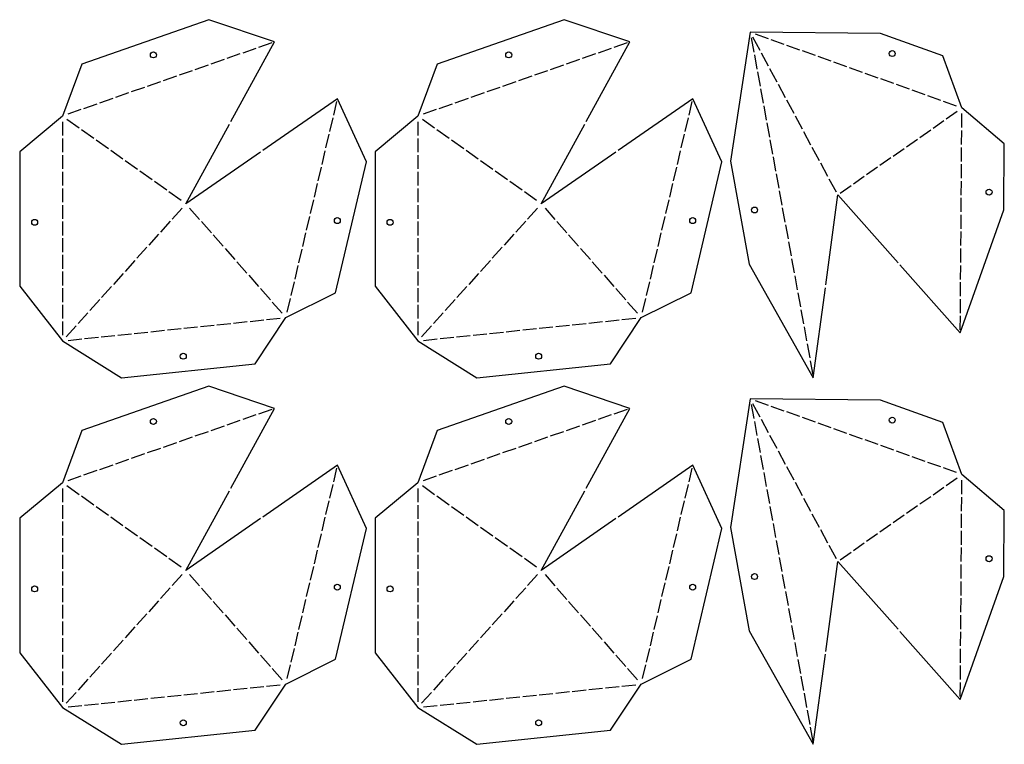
# Model space of a CAD drawing. Header units: millimetres. Extents: x 10 to 1452, y 10 to 2838.
# Tile 3 of 8: x 760 to 1452, y 10 to 519. Entities that reach past the tile are written whole.
import ezdxf

# ---------------------------------------------------------------- set-up
doc = ezdxf.new("R2010")
doc.units = ezdxf.units.MM
doc.layers.add('CUT', color=1, linetype='CONTINUOUS')

msp = doc.modelspace()

# ---------------------------------------------------------------- linework, layer by layer
at = {"layer": 'CUT'}
for p, q in [((1274.052, 506.475), (1275.874, 496.5)), ((1280.244, 497.581), (1275.23, 506.889)), ((1286.229, 505.803), (1277.1, 509.064)), ((925.709, 499.073), (916.412, 495.822)), ((936.893, 502.983), (927.597, 499.733)), ((1175.582, 499.073), (1166.286, 495.822)), ((1186.767, 502.983), (1177.47, 499.733)), ((1297.242, 501.868), (1288.113, 505.13)), ((1308.255, 497.933), (1299.125, 501.195)), ((914.524, 495.162), (905.228, 491.912)), ((1164.398, 495.162), (1155.101, 491.912)), ((1276.233, 494.533), (1278.055, 484.558)), ((1286.206, 486.513), (1281.192, 495.82)), ((1319.267, 493.998), (1310.138, 497.26)), ((1330.28, 490.064), (1321.151, 493.325)), ((892.156, 487.341), (882.859, 484.091)), ((903.34, 491.252), (894.043, 488.002)), ((1142.029, 487.341), (1132.732, 484.091)), ((1153.213, 491.252), (1143.917, 488.002)), ((1292.169, 475.445), (1287.155, 484.752)), ((1341.292, 486.129), (1332.163, 489.391)), ((1352.305, 482.194), (1343.176, 485.456)), ((869.787, 479.521), (860.49, 476.27)), ((880.971, 483.431), (871.675, 480.181)), ((1119.66, 479.521), (1110.364, 476.27)), ((1130.844, 483.431), (1121.548, 480.181)), ((1278.414, 482.591), (1280.236, 472.616)), ((1363.318, 478.259), (1354.189, 481.521)), ((847.418, 471.7), (838.121, 468.449)), ((858.602, 475.61), (849.306, 472.36)), ((1097.291, 471.7), (1087.995, 468.449)), ((1108.476, 475.61), (1099.179, 472.36)), ((1298.131, 464.376), (1293.117, 473.684)), ((1374.33, 474.325), (1365.201, 477.586)), ((1385.343, 470.39), (1376.214, 473.652)), ((825.049, 463.879), (815.753, 460.629)), ((836.233, 467.789), (826.937, 464.539)), ((1074.922, 463.879), (1065.626, 460.629)), ((1086.107, 467.789), (1076.81, 464.539)), ((1280.595, 470.648), (1282.417, 460.673)), ((1396.356, 466.455), (1387.226, 469.717)), ((1407.368, 462.52), (1398.239, 465.782)), ((813.865, 459.968), (804.568, 456.718)), ((980.413, 452.177), (982.674, 461.762)), ((1063.738, 459.968), (1054.442, 456.718)), ((1230.286, 452.177), (1232.547, 461.762)), ((1282.776, 458.706), (1284.598, 448.731)), ((1304.093, 453.308), (1299.079, 462.616)), ((1418.381, 458.586), (1409.252, 461.847)), ((802.68, 456.058), (793.384, 452.808)), ((977.693, 440.645), (979.954, 450.23)), ((1052.554, 456.058), (1043.257, 452.808)), ((1227.566, 440.645), (1229.827, 450.23)), ((1310.055, 442.24), (1305.042, 451.547)), ((1411.174, 449.567), (1418.87, 454.948)), ((1422.047, 443.392), (1422.119, 453.24)), ((789.61, 447.487), (789.615, 437.793)), ((801.487, 443.061), (792.87, 449.173)), ((1039.483, 447.487), (1039.488, 437.793)), ((1051.36, 443.061), (1042.744, 449.173)), ((1284.958, 446.763), (1286.779, 436.789)), ((1401.838, 443.04), (1409.534, 448.421)), ((811.735, 435.791), (803.118, 441.904)), ((974.973, 429.113), (977.234, 438.698)), ((1061.608, 435.791), (1052.992, 441.904)), ((1224.846, 429.113), (1227.107, 438.698)), ((1316.018, 431.171), (1311.004, 440.479)), ((1392.503, 436.513), (1400.199, 441.894)), ((1421.96, 431.544), (1422.032, 441.392)), ((789.616, 435.793), (789.62, 426.099)), ((821.983, 428.522), (813.366, 434.634)), ((1039.489, 435.793), (1039.494, 426.099)), ((1071.856, 428.522), (1063.24, 434.634)), ((1287.139, 434.821), (1288.961, 424.846)), ((1321.98, 420.103), (1316.966, 429.411)), ((1383.168, 429.986), (1390.864, 435.367)), ((1421.874, 419.696), (1421.946, 429.544)), ((789.621, 424.099), (789.626, 414.404)), ((832.231, 421.253), (823.614, 427.365)), ((972.253, 417.581), (974.514, 427.167)), ((1039.495, 424.099), (1039.499, 414.404)), ((1082.104, 421.253), (1073.487, 427.365)), ((1222.126, 417.581), (1224.387, 427.167)), ((1289.32, 422.879), (1291.142, 412.904)), ((1373.833, 423.459), (1381.529, 428.84)), ((842.479, 413.983), (833.862, 420.095)), ((969.533, 406.049), (971.794, 415.635)), ((1092.352, 413.983), (1083.735, 420.095)), ((1219.406, 406.049), (1221.667, 415.635)), ((1327.942, 409.035), (1322.929, 418.342)), ((1355.163, 410.406), (1362.859, 415.786)), ((1364.498, 416.932), (1372.194, 422.313)), ((1421.787, 407.848), (1421.859, 417.696)), ((789.627, 412.404), (789.632, 402.71)), ((852.727, 406.714), (844.11, 412.826)), ((1039.5, 412.404), (1039.505, 402.71)), ((1102.6, 406.714), (1093.983, 412.826)), ((1291.501, 410.936), (1293.323, 400.961)), ((1345.827, 403.879), (1353.523, 409.26)), ((862.974, 399.444), (854.358, 405.556)), ((966.813, 394.518), (969.074, 404.103)), ((1112.848, 399.444), (1104.231, 405.556)), ((1216.687, 394.518), (1218.947, 404.103)), ((1333.905, 397.967), (1328.891, 407.274)), ((1336.492, 397.352), (1344.188, 402.733)), ((1421.701, 396), (1421.773, 405.848)), ((789.633, 400.71), (789.637, 391.015)), ((873.222, 392.175), (864.606, 398.287)), ((1039.506, 400.71), (1039.511, 391.015)), ((1123.096, 392.175), (1114.479, 398.287)), ((1293.682, 398.994), (1295.504, 389.019)), ((789.638, 389.015), (789.643, 379.321)), ((964.093, 382.986), (966.354, 392.571)), ((1039.512, 389.015), (1039.516, 379.321)), ((1213.967, 382.986), (1216.227, 392.571)), ((1421.614, 384.152), (1421.686, 394)), ((873.808, 386.888), (866.868, 379.18)), ((879.128, 386.858), (886.107, 378.927)), ((961.373, 371.454), (963.634, 381.039)), ((1123.682, 386.888), (1116.741, 379.18)), ((1129.001, 386.858), (1135.98, 378.927)), ((1211.247, 371.454), (1213.508, 381.039)), ((1295.863, 387.052), (1297.685, 377.077)), ((1421.528, 372.304), (1421.6, 382.152)), ((789.644, 377.321), (789.649, 367.626)), ((865.53, 377.694), (858.59, 369.986)), ((887.428, 377.426), (894.408, 369.495)), ((1039.517, 377.321), (1039.522, 367.626)), ((1115.403, 377.694), (1108.463, 369.986)), ((1137.302, 377.426), (1144.281, 369.495)), ((1298.044, 375.109), (1299.866, 365.134)), ((857.251, 368.499), (850.311, 360.791)), ((895.729, 367.994), (902.709, 360.063)), ((958.653, 359.922), (960.914, 369.507)), ((1107.125, 368.499), (1100.184, 360.791)), ((1145.603, 367.994), (1152.582, 360.063)), ((1208.527, 359.922), (1210.788, 369.507)), ((1421.441, 360.456), (1421.513, 370.304)), ((789.65, 365.626), (789.655, 355.932)), ((1039.523, 365.626), (1039.528, 355.932)), ((1300.226, 363.167), (1302.047, 353.192)), ((789.656, 353.932), (789.66, 344.237)), ((848.973, 359.305), (842.033, 351.597)), ((904.03, 358.562), (911.01, 350.631)), ((955.934, 348.39), (958.194, 357.975)), ((1039.529, 353.932), (1039.534, 344.237)), ((1098.846, 359.305), (1091.906, 351.597)), ((1153.903, 358.562), (1160.883, 350.631)), ((1205.807, 348.39), (1208.068, 357.975)), ((1421.355, 348.608), (1421.427, 358.456)), ((840.694, 350.111), (833.754, 342.403)), ((912.331, 349.13), (919.31, 341.2)), ((953.214, 336.858), (955.474, 346.443)), ((1090.568, 350.111), (1083.627, 342.403)), ((1162.204, 349.13), (1169.184, 341.2)), ((1203.087, 336.858), (1205.348, 346.443)), ((1302.407, 351.224), (1304.229, 341.25)), ((1421.268, 336.76), (1421.34, 346.608)), ((789.661, 342.237), (789.666, 332.543)), ((832.416, 340.917), (825.476, 333.209)), ((920.632, 339.698), (927.611, 331.768)), ((1039.535, 342.237), (1039.539, 332.543)), ((1082.289, 340.917), (1075.349, 333.209)), ((1170.505, 339.698), (1177.485, 331.768)), ((1304.588, 339.282), (1306.41, 329.307)), ((950.494, 325.326), (952.754, 334.911)), ((1200.367, 325.326), (1202.628, 334.911)), ((1421.182, 324.912), (1421.254, 334.76)), ((789.667, 330.543), (789.672, 320.848)), ((824.137, 331.723), (817.197, 324.015)), ((928.933, 330.266), (935.912, 322.336)), ((1039.54, 330.543), (1039.545, 320.848)), ((1074.011, 331.723), (1067.07, 324.015)), ((1178.806, 330.266), (1185.785, 322.336)), ((1306.769, 327.34), (1308.591, 317.365)), ((789.673, 318.848), (789.677, 309.154)), ((815.859, 322.528), (808.919, 314.82)), ((937.233, 320.834), (944.213, 312.904)), ((947.774, 313.794), (950.035, 323.38)), ((1039.546, 318.848), (1039.551, 309.154)), ((1065.732, 322.528), (1058.792, 314.82)), ((1187.107, 320.834), (1194.086, 312.904)), ((1197.647, 313.794), (1199.908, 323.38)), ((1421.095, 313.064), (1421.167, 322.912)), ((807.58, 313.334), (800.64, 305.626)), ((1057.454, 313.334), (1050.513, 305.626)), ((1308.95, 315.397), (1310.772, 305.422)), ((789.678, 307.154), (789.683, 297.459)), ((898.342, 304.826), (907.984, 305.835)), ((909.973, 306.043), (919.615, 307.051)), ((921.604, 307.26), (931.246, 308.268)), ((933.235, 308.476), (942.877, 309.485)), ((1039.552, 307.154), (1039.556, 297.459)), ((1148.216, 304.826), (1157.858, 305.835)), ((1159.847, 306.043), (1169.489, 307.051)), ((1171.478, 307.26), (1181.12, 308.268)), ((1183.109, 308.476), (1192.751, 309.485)), ((1421.009, 301.216), (1421.081, 311.064)), ((799.302, 304.14), (792.362, 296.432)), ((828.556, 297.526), (838.198, 298.534)), ((840.187, 298.742), (849.829, 299.751)), ((851.818, 299.959), (861.46, 300.968)), ((863.449, 301.176), (873.091, 302.185)), ((875.08, 302.393), (884.722, 303.401)), ((886.711, 303.609), (896.353, 304.618)), ((1049.175, 304.14), (1042.235, 296.432)), ((1078.43, 297.526), (1088.072, 298.534)), ((1090.061, 298.742), (1099.703, 299.751)), ((1101.692, 299.959), (1111.334, 300.968)), ((1113.323, 301.176), (1122.965, 302.185)), ((1124.954, 302.393), (1134.596, 303.401)), ((1136.585, 303.609), (1146.227, 304.618)), ((1311.131, 303.455), (1312.953, 293.48)), ((793.663, 293.876), (803.305, 294.884)), ((805.294, 295.092), (814.936, 296.101)), ((816.925, 296.309), (826.567, 297.318)), ((1043.537, 293.876), (1053.179, 294.884)), ((1055.168, 295.092), (1064.81, 296.101)), ((1066.799, 296.309), (1076.441, 297.318)), ((1313.312, 291.513), (1315.134, 281.538)), ((1315.494, 279.57), (1317.315, 269.595)), ((1280.244, 239.953), (1275.23, 249.261)), ((1286.229, 248.175), (1277.1, 251.437)), ((936.893, 245.355), (927.597, 242.105)), ((1186.767, 245.355), (1177.47, 242.105)), ((1274.052, 248.847), (1275.874, 238.873)), ((1297.242, 244.24), (1288.113, 247.502)), ((1308.255, 240.305), (1299.125, 243.567)), ((914.524, 237.534), (905.228, 234.284)), ((925.709, 241.445), (916.412, 238.195)), ((1164.398, 237.534), (1155.101, 234.284)), ((1175.582, 241.445), (1166.286, 238.195)), ((1276.233, 236.905), (1278.055, 226.93)), ((1286.206, 228.885), (1281.192, 238.193)), ((1319.267, 236.37), (1310.138, 239.632)), ((1330.28, 232.436), (1321.151, 235.698)), ((892.156, 229.714), (882.859, 226.463)), ((903.34, 233.624), (894.043, 230.374)), ((1142.029, 229.714), (1132.732, 226.463)), ((1153.213, 233.624), (1143.917, 230.374)), ((1341.292, 228.501), (1332.163, 231.763)), ((869.787, 221.893), (860.49, 218.642)), ((880.971, 225.803), (871.675, 222.553)), ((1119.66, 221.893), (1110.364, 218.642)), ((1130.844, 225.803), (1121.548, 222.553)), ((1278.414, 224.963), (1280.236, 214.988)), ((1292.169, 217.817), (1287.155, 227.124)), ((1352.305, 224.566), (1343.176, 227.828)), ((1363.318, 220.631), (1354.189, 223.893)), ((858.602, 217.982), (849.306, 214.732)), ((1108.476, 217.982), (1099.179, 214.732)), ((1298.131, 206.748), (1293.117, 216.056)), ((1374.33, 216.697), (1365.201, 219.959)), ((1385.343, 212.762), (1376.214, 216.024)), ((836.233, 210.161), (826.937, 206.911)), ((847.418, 214.072), (838.121, 210.822)), ((1086.107, 210.161), (1076.81, 206.911)), ((1097.291, 214.072), (1087.995, 210.822)), ((1280.595, 213.02), (1282.417, 203.045)), ((1396.356, 208.827), (1387.226, 212.089)), ((1407.368, 204.892), (1398.239, 208.154)), ((813.865, 202.341), (804.568, 199.09)), ((825.049, 206.251), (815.753, 203.001)), ((980.413, 194.549), (982.674, 204.134)), ((1063.738, 202.341), (1054.442, 199.09)), ((1074.922, 206.251), (1065.626, 203.001)), ((1230.286, 194.549), (1232.547, 204.134)), ((1282.776, 201.078), (1284.598, 191.103)), ((1304.093, 195.68), (1299.079, 204.988)), ((1418.381, 200.958), (1409.252, 204.22)), ((802.68, 198.43), (793.384, 195.18)), ((1052.554, 198.43), (1043.257, 195.18)), ((1310.055, 184.612), (1305.042, 193.919)), ((1411.174, 191.939), (1418.87, 197.32)), ((1422.047, 185.764), (1422.119, 195.612)), ((789.61, 189.86), (789.615, 180.165)), ((801.487, 185.433), (792.87, 191.545)), ((977.693, 183.017), (979.954, 192.603)), ((1039.483, 189.86), (1039.488, 180.165)), ((1051.36, 185.433), (1042.744, 191.545)), ((1227.566, 183.017), (1229.827, 192.603)), ((1284.958, 189.136), (1286.779, 179.161)), ((1401.838, 185.412), (1409.534, 190.793)), ((811.735, 178.164), (803.118, 184.276)), ((974.973, 171.485), (977.234, 181.071)), ((1061.608, 178.164), (1052.992, 184.276)), ((1224.846, 171.485), (1227.107, 181.071)), ((1316.018, 173.544), (1311.004, 182.851)), ((1392.503, 178.885), (1400.199, 184.266)), ((1421.96, 173.916), (1422.032, 183.764)), ((789.616, 178.165), (789.62, 168.471)), ((821.983, 170.894), (813.366, 177.006)), ((1039.489, 178.165), (1039.494, 168.471)), ((1071.856, 170.894), (1063.24, 177.006)), ((1287.139, 177.193), (1288.961, 167.218)), ((1383.168, 172.358), (1390.864, 177.739)), ((789.621, 166.471), (789.626, 156.776)), ((832.231, 163.625), (823.614, 169.737)), ((972.253, 159.953), (974.514, 169.539)), ((1039.495, 166.471), (1039.499, 156.776)), ((1082.104, 163.625), (1073.487, 169.737)), ((1222.126, 159.953), (1224.387, 169.539)), ((1321.98, 162.475), (1316.966, 171.783)), ((1373.833, 165.831), (1381.529, 171.212)), ((1421.874, 162.068), (1421.946, 171.916)), ((842.479, 156.355), (833.862, 162.468)), ((1092.352, 156.355), (1083.735, 162.468)), ((1289.32, 165.251), (1291.142, 155.276)), ((1327.942, 151.407), (1322.929, 160.714)), ((1364.498, 159.305), (1372.194, 164.685)), ((1421.787, 150.22), (1421.859, 160.068)), ((789.627, 154.776), (789.632, 145.082)), ((852.727, 149.086), (844.11, 155.198)), ((969.533, 148.422), (971.794, 158.007)), ((1039.5, 154.776), (1039.505, 145.082)), ((1102.6, 149.086), (1093.983, 155.198)), ((1219.406, 148.422), (1221.667, 158.007)), ((1291.501, 153.308), (1293.323, 143.334)), ((1355.163, 152.778), (1362.859, 158.159)), ((862.974, 141.816), (854.358, 147.929)), ((966.813, 136.89), (969.074, 146.475)), ((1112.848, 141.816), (1104.231, 147.929)), ((1216.687, 136.89), (1218.947, 146.475)), ((1333.905, 140.339), (1328.891, 149.646)), ((1345.827, 146.251), (1353.523, 151.632)), ((1421.701, 138.372), (1421.773, 148.22)), ((789.633, 143.082), (789.637, 133.387)), ((873.222, 134.547), (864.606, 140.659)), ((1039.506, 143.082), (1039.511, 133.387)), ((1123.096, 134.547), (1114.479, 140.659)), ((1293.682, 141.366), (1295.504, 131.391)), ((1336.492, 139.724), (1344.188, 145.105)), ((964.093, 125.358), (966.354, 134.943)), ((1213.967, 125.358), (1216.227, 134.943)), ((1421.614, 126.524), (1421.686, 136.372)), ((789.638, 131.387), (789.643, 121.693)), ((873.808, 129.26), (866.868, 121.552)), ((879.128, 129.23), (886.107, 121.299)), ((1039.512, 131.387), (1039.516, 121.693)), ((1123.682, 129.26), (1116.741, 121.552)), ((1129.001, 129.23), (1135.98, 121.299)), ((1295.863, 129.424), (1297.685, 119.449)), ((789.644, 119.693), (789.649, 109.998)), ((865.53, 120.066), (858.59, 112.358)), ((887.428, 119.798), (894.408, 111.867)), ((961.373, 113.826), (963.634, 123.411)), ((1039.517, 119.693), (1039.522, 109.998)), ((1115.403, 120.066), (1108.463, 112.358)), ((1137.302, 119.798), (1144.281, 111.867)), ((1211.247, 113.826), (1213.508, 123.411)), ((1421.528, 114.676), (1421.6, 124.524)), ((857.251, 110.872), (850.311, 103.164)), ((958.653, 102.294), (960.914, 111.879)), ((1107.125, 110.872), (1100.184, 103.164)), ((1208.527, 102.294), (1210.788, 111.879)), ((1298.044, 117.481), (1299.866, 107.506)), ((1421.441, 102.828), (1421.513, 112.676)), ((789.65, 107.998), (789.655, 98.304)), ((895.729, 110.366), (902.709, 102.435)), ((1039.523, 107.998), (1039.528, 98.304)), ((1145.603, 110.366), (1152.582, 102.435)), ((1300.226, 105.539), (1302.047, 95.564)), ((848.973, 101.677), (842.033, 93.969)), ((904.03, 100.934), (911.01, 93.004)), ((955.934, 90.762), (958.194, 100.347)), ((1098.846, 101.677), (1091.906, 93.969)), ((1153.903, 100.934), (1160.883, 93.004)), ((1205.807, 90.762), (1208.068, 100.347)), ((1421.355, 90.98), (1421.427, 100.828)), ((789.656, 96.304), (789.66, 86.609)), ((840.694, 92.483), (833.754, 84.775)), ((912.331, 91.502), (919.31, 83.572)), ((1039.529, 96.304), (1039.534, 86.609)), ((1090.568, 92.483), (1083.627, 84.775)), ((1162.204, 91.502), (1169.184, 83.572)), ((1302.407, 93.597), (1304.229, 83.622)), ((789.661, 84.609), (789.666, 74.915)), ((832.416, 83.289), (825.476, 75.581)), ((953.214, 79.23), (955.474, 88.815)), ((1039.535, 84.609), (1039.539, 74.915)), ((1082.289, 83.289), (1075.349, 75.581)), ((1203.087, 79.23), (1205.348, 88.815)), ((1421.268, 79.132), (1421.34, 88.98)), ((920.632, 82.07), (927.611, 74.14)), ((950.494, 67.698), (952.754, 77.284)), ((1170.505, 82.07), (1177.485, 74.14)), ((1200.367, 67.698), (1202.628, 77.284)), ((1304.588, 81.654), (1306.41, 71.679)), ((1421.182, 67.284), (1421.254, 77.132)), ((789.667, 72.915), (789.672, 63.22)), ((824.137, 74.095), (817.197, 66.387)), ((928.933, 72.638), (935.912, 64.708)), ((1039.54, 72.915), (1039.545, 63.22)), ((1074.011, 74.095), (1067.07, 66.387)), ((1178.806, 72.638), (1185.785, 64.708)), ((1306.769, 69.712), (1308.591, 59.737)), ((815.859, 64.9), (808.919, 57.193)), ((937.233, 63.206), (944.213, 55.276)), ((947.774, 56.166), (950.035, 65.752)), ((1065.732, 64.9), (1058.792, 57.193)), ((1187.107, 63.206), (1194.086, 55.276)), ((1197.647, 56.166), (1199.908, 65.752)), ((1421.095, 55.436), (1421.167, 65.284)), ((789.673, 61.22), (789.677, 51.526)), ((807.58, 55.706), (800.64, 47.998)), ((1039.546, 61.22), (1039.551, 51.526)), ((1057.454, 55.706), (1050.513, 47.998)), ((1308.95, 57.769), (1310.772, 47.795)), ((789.678, 49.526), (789.683, 39.832)), ((909.973, 48.415), (919.615, 49.424)), ((921.604, 49.632), (931.246, 50.64)), ((933.235, 50.848), (942.877, 51.857)), ((1039.552, 49.526), (1039.556, 39.832)), ((1159.847, 48.415), (1169.489, 49.424)), ((1171.478, 49.632), (1181.12, 50.64)), ((1183.109, 50.848), (1192.751, 51.857)), ((1421.009, 43.588), (1421.081, 53.436)), ((799.302, 46.512), (792.362, 38.804)), ((840.187, 41.115), (849.829, 42.123)), ((851.818, 42.331), (861.46, 43.34)), ((863.449, 43.548), (873.091, 44.557)), ((875.08, 44.765), (884.722, 45.773)), ((886.711, 45.982), (896.353, 46.99)), ((898.342, 47.198), (907.984, 48.207)), ((1049.175, 46.512), (1042.235, 38.804)), ((1090.061, 41.115), (1099.703, 42.123)), ((1101.692, 42.331), (1111.334, 43.34)), ((1113.323, 43.548), (1122.965, 44.557)), ((1124.954, 44.765), (1134.596, 45.773)), ((1136.585, 45.982), (1146.227, 46.99)), ((1148.216, 47.198), (1157.858, 48.207)), ((1311.131, 45.827), (1312.953, 35.852)), ((793.663, 36.248), (803.305, 37.256)), ((805.294, 37.464), (814.936, 38.473)), ((816.925, 38.681), (826.567, 39.69)), ((828.556, 39.898), (838.198, 40.907)), ((1043.537, 36.248), (1053.179, 37.256)), ((1055.168, 37.464), (1064.81, 38.473)), ((1066.799, 38.681), (1076.441, 39.69)), ((1078.43, 39.898), (1088.072, 40.907)), ((1313.312, 33.885), (1315.134, 23.91)), ((1315.494, 21.942), (1317.315, 11.967))]:
    msp.add_line(p, q, dxfattribs=at)
for points in [[(908.113, 447.629), (938.781, 503.643), (892.537, 519.256), (803.306, 488.057), (789.608, 451.487), (759.62, 426.473), (759.666, 331.945), (789.685, 293.459), (831.097, 267.628), (925.112, 277.463), (946.855, 309.901), (981.793, 327.347), (1003.493, 419.35), (983.133, 463.709), (930.631, 427.354)], [(1157.987, 447.629), (1188.654, 503.643), (1142.411, 519.256), (1053.179, 488.057), (1039.481, 451.487), (1009.493, 426.473), (1009.54, 331.945), (1039.558, 293.459), (1080.971, 267.628), (1174.986, 277.463), (1196.729, 309.901), (1231.667, 327.347), (1253.367, 419.35), (1233.006, 463.709), (1180.504, 427.354)], [(1378.588, 346.963), (1420.994, 299.216), (1451.625, 385.518), (1451.965, 432.021), (1422.148, 457.24), (1408.699, 493.902), (1364.906, 509.549), (1273.333, 510.41), (1259.367, 419.905), (1272.618, 347.353), (1317.675, 267.628), (1326.131, 330.926)], [(928.987, 426.215), (876.485, 389.86), (907.153, 445.875)], [(1178.86, 426.215), (1126.358, 389.86), (1157.026, 445.875)], [(1326.396, 332.908), (1334.853, 396.206), (1377.26, 348.458)], [(908.113, 190.001), (938.781, 246.015), (892.537, 261.628), (803.306, 230.43), (789.608, 193.86), (759.62, 168.845), (759.666, 74.317), (789.685, 35.832), (831.097, 10), (925.112, 19.835), (946.855, 52.273), (981.793, 69.719), (1003.493, 161.722), (983.133, 206.081), (930.631, 169.726)], [(1157.987, 190.001), (1188.654, 246.015), (1142.411, 261.628), (1053.179, 230.43), (1039.481, 193.86), (1009.493, 168.845), (1009.54, 74.317), (1039.558, 35.832), (1080.971, 10), (1174.986, 19.835), (1196.729, 52.273), (1231.667, 69.719), (1253.367, 161.722), (1233.006, 206.081), (1180.504, 169.726)], [(1378.588, 89.335), (1420.994, 41.588), (1451.625, 127.89), (1451.965, 174.394), (1422.148, 199.612), (1408.699, 236.274), (1364.906, 251.921), (1273.333, 252.782), (1259.367, 162.277), (1272.618, 89.725), (1317.675, 10), (1326.131, 73.298)], [(928.987, 168.587), (876.485, 132.233), (907.153, 188.247)], [(1178.86, 168.587), (1126.358, 132.233), (1157.026, 188.247)], [(1326.396, 75.28), (1334.853, 138.578), (1377.26, 90.831)]]:
    msp.add_lwpolyline(points, dxfattribs=at)
for centre in [(853.617, 494.525), (1103.49, 494.525), (1373.131, 495.46), (1441.217, 398.08), (1276.321, 385.516), (770.144, 376.851), (982.966, 378.058), (1020.018, 376.851), (1232.84, 378.058), (874.663, 282.743), (1124.536, 282.743), (853.617, 236.897), (1103.49, 236.897), (1373.131, 237.833), (1441.217, 140.452), (1276.321, 127.888), (770.144, 119.224), (982.966, 120.43), (1020.018, 119.224), (1232.84, 120.43), (874.663, 25.115), (1124.536, 25.115)]:
    msp.add_circle(centre, 2.1, dxfattribs=at)

doc.saveas('drawing.dxf')
